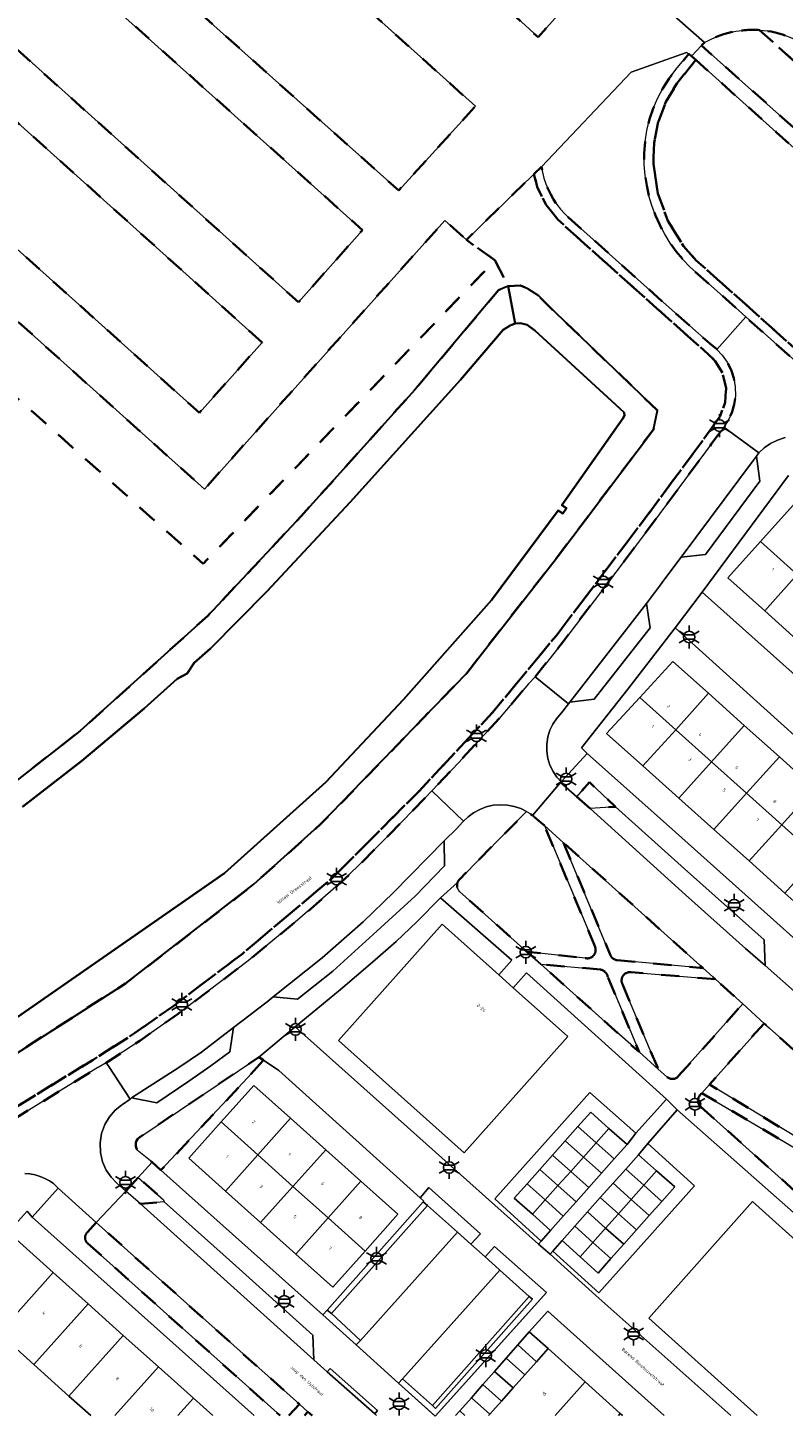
# Model space of a CAD drawing. Extents: x 105780 to 185197, y 477999 to 525027.
# Tile 31 of 256: x 106222 to 106305, y 478000 to 478153. Entities that reach past the tile are written whole.
import ezdxf
from ezdxf.enums import TextEntityAlignment as Align

# ---------------------------------------------------------------- set-up
doc = ezdxf.new("R2010")
doc.units = 0
doc.linetypes.add('XX-HIDDEN', pattern=[4, 2, -2])
for name, color, linetype, lineweight in [('B-GV-GR-BEPLANTING_CULTUUR_VASTE-PLANTENVAK-A', 252, 'Continuous', 5), ('B-GV-GR-HAAG_01-G', 252, 'GR-HAAG1', 13), ('B-GV-GR-MATERIAALGRENS-G', 252, 'XX-HIDDEN', 35), ('B-RO-IE-MEUBILAIR_WEGMEUBILAIR-S', 252, 'Continuous', 25), ('B-WE-GW-WATERGANG_SLOOT_INSTEEK-G', 252, 'Continuous', 30), ('B-XX-KG-KADASTRAAL_BEBOUWING-G', 252, 'Continuous', 20), ('B1-WE-OG-BEBOUWING-T18', 7, 'Continuous', 18), ('B1-WE-OG-TERREIN_ERF-GV', 252, 'Continuous', 18), ('B1-WE-OG-TOPOGRAFIE-T18', 10, 'Continuous', 18), ('B1-WE-VH-VERHARDING_ASFALT-GV', 252, 'Continuous', 18), ('B1-WE-VH-VERHARDING_BEDRIJFSVLOERPLAAT-GV', 252, 'Continuous', 18), ('B1-WE-VH-VERHARDING_STRAATBAKSTEEN-GV', 252, 'Continuous', 18), ('B1-WE-VH-VERHARDING_TEGEL-GV', 252, 'Continuous', 18)]:
    doc.layers.add(name, color=color, linetype=linetype, lineweight=lineweight)
doc.styles.add('NLCS-ISO', font='NLCS-ISO.ttf')
doc.styles.add('NLCS-ISO-M200-T18', font='NLCS-ISO.ttf', dxfattribs={"height": 0.36})
doc.linetypes.add('GR-HAAG1', pattern='A,6,[176,NLCS.shx,S=0.125,R=0,X=0,Y=0],-2', length=8)

# ---------------------------------------------------------------- blocks, each defined once
blk = doc.blocks.new('B-SIE-WEG_LICHTMAST-SO')
at = {"ltscale": 0.1}
for p, q in [((-1.1, 0.63), (-2.19, 1.27)), ((0, 1.27), (0, 2.53)), ((1.1, 0.63), (2.19, 1.27)), ((-1.1, -0.63), (-2.19, -1.27)), ((0, -1.27), (0, -2.53)), ((1.1, -0.63), (2.19, -1.27))]:
    blk.add_line(p, q, dxfattribs=at)
at = {"flags": 128}
for points in [[(-1.16, 0.5), (1.16, 0.5)], [(-1.16, -0.5), (1.16, -0.5)]]:
    blk.add_lwpolyline(points, dxfattribs=at)
at = {"ltscale": 0.1}
blk.add_circle((0, 0), 1.27, dxfattribs=at)
at = {"style": 'NLCS-ISO'}
blk.add_attdef('TYPE', text='', height=1.8, dxfattribs=at).set_placement((0, 2.53), align=Align.BOTTOM_CENTER)

msp = doc.modelspace()

# ---------------------------------------------------------------- linework, layer by layer
at = {"layer": 'B-GV-GR-BEPLANTING_CULTUUR_VASTE-PLANTENVAK-A', "flags": 128}
for points in [[(106264.842, 478024.032), (106265.25, 478023.665), (106265.181, 478023.587), (106265.656, 478023.165), (106268.969, 478020.224), (106270.441, 478018.912), (106271.516, 478020.064), (106265.815, 478025.155)], [(106255.049, 478011.251), (106254.594, 478011.647), (106254.11, 478011.101), (106257.796, 478007.816), (106258.258, 478008.284)]]:
    msp.add_lwpolyline(points, close=True, dxfattribs=at)
msp.add_lwpolyline([(106272.026, 478017.507), (106273.548, 478016.129), (106273.641, 478016.046), (106276.89, 478013.144), (106277.24, 478012.832), (106266.55, 478000.799), (106266.201, 478001.113), (106262.902, 478004.075), (106262.442, 478003.594), (106266.496, 477999.936), (106278.795, 478013.57), (106273.054, 478018.654), (106272.026, 478017.507)], dxfattribs=at)
at = {"layer": 'B-GV-GR-HAAG_01-G', "flags": 128}
for points in [[(106265.815, 478025.155), (106264.842, 478024.032), (106265.25, 478023.665), (106265.181, 478023.587), (106265.656, 478023.165), (106268.969, 478020.224), (106270.441, 478018.912), (106271.516, 478020.064)], [(106255.049, 478011.251), (106254.594, 478011.647), (106254.11, 478011.101), (106257.796, 478007.816), (106258.258, 478008.284)]]:
    msp.add_lwpolyline(points, close=True, dxfattribs=at)
msp.add_lwpolyline([(106262.902, 478004.075), (106262.442, 478003.594), (106266.496, 477999.936), (106278.795, 478013.57), (106273.054, 478018.654), (106272.026, 478017.507), (106273.548, 478016.129), (106273.641, 478016.046), (106276.89, 478013.144), (106277.24, 478012.832), (106266.55, 478000.799), (106266.201, 478001.113), (106262.902, 478004.075)], dxfattribs=at)
at = {"layer": 'B-GV-GR-MATERIAALGRENS-G', "flags": 128}
for points in [[(106200.457, 478247.558), (106198.179, 478245.729), (106199.677, 478244.907), (106201.262, 478243.587), (106203.264, 478241.688), (106204.353, 478239.785), (106204.477, 478239.301), (106204.607, 478238.79), (106204.607, 478238.748), (106204.612, 478237.877), (106204.203, 478236.713), (106203.627, 478235.797), (106202.878, 478234.998), (106202.373, 478234.46), (106197.601, 478229.373), (106183.633, 478217.927), (106181.234, 478216.337), (106161.046, 478203.696), (106138.871, 478190.132), (106135.205, 478188.084), (106240.887, 478093.941), (106273.105, 478127.405), (106269.943, 478129.668), (106267.559, 478131.801), (106241.027, 478102.184), (106157.952, 478176.708), (106173.03, 478193.143), (106251.416, 478122.782), (106258.462, 478130.746), (106230.606, 478155.711), (106230.554, 478156.022), (106234.251, 478160.296), (106262.47, 478135.106), (106270.941, 478144.395), (106243.818, 478168.753), (106243.375, 478170.611), (106243.729, 478170.936), (106240.99, 478173.539), (106246.501, 478179.664), (106247.168, 478179.771), (106249.03, 478177.928), (106251.039, 478180.176), (106261.799, 478170.405), (106260.101, 478168.407), (106277.849, 478152.005), (106284.336, 478159.286), (106265.667, 478175.994), (106232.046, 478206.053), (106231.214, 478206.8), (106227.436, 478210.864), (106223.013, 478216.153), (106217.807, 478223.869), (106209.963, 478236.26)], [(106302.299, 478152.796), (106472.688, 478000.013)], [(106472.688, 478000.013), (106302.299, 478152.796)], [(106296.232, 478151.425), (106295.902, 478151.083), (106303.156, 478144.64), (106311.458, 478137.279), (106310.702, 478127.841), (106309.751, 478115.579), (106312.001, 478113.59), (106314.829, 478114.235), (106313.733, 478115.698), (106312.829, 478117.302), (106312.924, 478119.566), (106313.342, 478122.41), (106314.659, 478123.962), (106316.823, 478124.357), (106319.224, 478124.218), (106321.93, 478123.278), (106324.899, 478121.771), (106328.398, 478119.794), (106332.379, 478117.202), (106335.839, 478114.544), (106339.293, 478111.352), (106341.738, 478108.918), (106342.333, 478107.344), (106342.411, 478105.513), (106342.218, 478103.867), (106341.115, 478102.809), (106339.612, 478102.037), (106337.902, 478101.159), (106339.983, 478100.207), (106341.129, 478100.954), (106343.14, 478100.861), (106345.783, 478100.48), (106348.453, 478099.747), (106351.191, 478098.907), (106353.801, 478097.872), (106356.324, 478096.339), (106358.69, 478094.17), (106359.6, 478095.144), (106360.265, 478095.508), (106362.589, 478093.106), (106364.213, 478091.27), (106366.03, 478088.404), (106367.112, 478086.352), (106366.649, 478085.63), (106365.288, 478085.327), (106364.321, 478085.618), (106365.494, 478083.428), (106366.555, 478080.869), (106368.042, 478076.83), (106367.559, 478073.928), (106369.29, 478071.038), (106370.391, 478069.704), (106372.766, 478071.126), (106374.975, 478071.417), (106376.125, 478071.422), (106375.522, 478071.553), (106373.133, 478071.578), (106371.617, 478072.04), (106370.588, 478072.915), (106370.435, 478074.514), (106371.158, 478076.694), (106371.802, 478079.849), (106372.575, 478080.313), (106374.733, 478079.915), (106376.522, 478079.106), (106378.955, 478077.152), (106381.255, 478074.403), (106383.02, 478072.41), (106385.708, 478071.047), (106386.238, 478069.997), (106385.589, 478069.034), (106387.7, 478067.846), (106391.201, 478065.451), (106394.703, 478062.284), (106396.176, 478060.083), (106397.68, 478056.843), (106398.745, 478053.017), (106400.551, 478051.678), (106401.642, 478051.372), (106402.178, 478051.967), (106404.444, 478054.481), (106406.464, 478053.672), (106409.45, 478051.723), (106411.925, 478049.184), (106412.851, 478047.742), (106412.333, 478046.818), (106413.286, 478046.005), (106416.837, 478042.868), (106420.542, 478039.094), (106423.771, 478035.589), (106425.939, 478032.323), (106427.665, 478029.031), (106429.342, 478025.482), (106430.477, 478022.501), (106431.837, 478019.533), (106433.4, 478017.836), (106434.55, 478015.655), (106439.077, 478015.665), (106442.229, 478015.198), (106445.518, 478014.329), (106448.302, 478012.953), (106451.529, 478011.177), (106454.687, 478008.955), (106456.983, 478006.505), (106458.524, 478003.88), (106458.893, 478001.444), (106458.832, 478000.013)], [(106278.559, 478065.066), (106278.175, 478065.394), (106277.465, 478066.005), (106277.447, 478066.021), (106277.429, 478066.036), (106277.411, 478066.051), (106277.393, 478066.066), (106277.374, 478066.082), (106277.356, 478066.097), (106277.338, 478066.112), (106277.319, 478066.126), (106277.301, 478066.141), (106277.282, 478066.156), (106277.232, 478066.195), (106277.216, 478066.208), (106277.149, 478066.258), (106277.081, 478066.308), (106277.013, 478066.357), (106276.943, 478066.404), (106276.873, 478066.451), (106276.802, 478066.497), (106276.731, 478066.541), (106276.659, 478066.584), (106276.586, 478066.627), (106269.209, 478059.167), (106269.117, 478059.063), (106269.037, 478058.94), (106268.975, 478058.801), (106268.935, 478058.65), (106268.919, 478058.493), (106268.93, 478058.335), (106268.965, 478058.183), (106269.023, 478058.042), (106269.099, 478057.917), (106269.188, 478057.81), (106276.628, 478051.152), (106283.059, 478050.459)], [(106284.147, 478051.689), (106278.559, 478065.066)], [(106280.656, 478063.184), (106285.791, 478050.92)], [(106286.595, 478050.219), (106296.088, 478049.337), (106280.656, 478063.184)], [(106284.756, 478049.198), (106278.164, 478049.779), (106285.978, 478042.792), (106288.999, 478040.107), (106285.55, 478048.409)], [(106287.169, 478047.569), (106291.118, 478038.224), (106292.108, 478037.344)], [(106297.431, 478048.131), (106288.136, 478048.902)], [(106293.332, 478037.422), (106300.456, 478045.412), (106297.431, 478048.131)], [(106302.795, 478043.262), (106296.791, 478036.529), (106307.949, 478029.738)], [(106309.421, 478030.48), (106310.483, 478036.408), (106303.394, 478042.728), (106302.795, 478043.262)], [(106295.946, 478035.581), (106295.724, 478035.332)], [(106307.834, 478028.53), (106295.946, 478035.581)], [(106295.808, 478034.071), (106307.892, 478023.254), (106308.667, 478026.397)], [(106229.098, 478021.299), (106228.139, 478020.239)], [(106250.363, 478000.013), (106251.514, 478001.26), (106229.098, 478021.299)], [(106228.175, 478018.987), (106249.377, 478000.013)], [(106252.457, 478000.429), (106252.078, 478000.013)], [(106252.922, 478000.013), (106252.457, 478000.429)]]:
    msp.add_lwpolyline(points, dxfattribs=at)
for points in [[(106175.945, 478039.949), (106176.407, 478040.351), (106179.382, 478042.393), (106182.401, 478043.973), (106184.511, 478045.691), (106202.423, 478056.637), (106202.967, 478057.493), (106214.391, 478065.439), (106227.313, 478075.503), (106241.415, 478088.217), (106251.72, 478099.202), (106264.218, 478113.099), (106273.478, 478124.104), (106274.556, 478124.566), (106273.105, 478127.405), (106240.887, 478093.941), (106135.205, 478188.084), (106112.469, 478175.383), (106092.857, 478163.658), (106090.13, 478161.319), (106090.107, 478161.293), (106073.874, 478143.055), (106060.88, 478128.623), (106067.674, 478122.352), (106068.256, 478122.273), (106069.754, 478121.45), (106085.351, 478107.421), (106103.785, 478090.584), (106121.883, 478074.41), (106146.488, 478052.127), (106166.883, 478033.914)], [(106247.415, 478118.342), (106173.32, 478184.907), (106166.321, 478177.115), (106240.471, 478110.599)], [(106291.073, 478134.788), (106290.581, 478138.044), (106290.662, 478140.362), (106291.13, 478142.679), (106291.974, 478144.886), (106293.158, 478146.903), (106295.259, 478149.502), (106294.787, 478149.924), (106294.512, 478150.168), (106293.077, 478148.448), (106292.333, 478147.474), (106291.661, 478146.429), (106291.07, 478145.321), (106290.57, 478144.161), (106290.166, 478142.959), (106289.864, 478141.727), (106289.665, 478140.479), (106289.57, 478139.228), (106289.578, 478137.986), (106289.684, 478136.764), (106289.853, 478135.649), (106290.099, 478134.538), (106290.42, 478133.438), (106290.818, 478132.357), (106291.289, 478131.304), (106291.831, 478130.285), (106292.439, 478129.308), (106293.109, 478128.378), (106293.835, 478127.501), (106294.611, 478126.683), (106300.031, 478121.865), (106300.781, 478121.169), (106307.981, 478114.737), (106307.999, 478114.722), (106308.095, 478115.979), (106300.697, 478122.611), (106295.32, 478127.391), (106293.913, 478128.978), (106292.192, 478131.745)], [(106295.259, 478149.502), (106293.158, 478146.903), (106291.974, 478144.886), (106291.13, 478142.679), (106290.662, 478140.362), (106290.581, 478138.044), (106291.073, 478134.788), (106292.192, 478131.745), (106293.913, 478128.978), (106295.32, 478127.391), (106300.697, 478122.611), (106308.095, 478115.979), (106309.674, 478136.615), (106304.15, 478141.555)], [(106188.617, 478014.333), (106190.649, 478015.697), (106195.261, 478018.792), (106199.043, 478021.196), (106203.487, 478023.952), (106209.36, 478027.46), (106215.666, 478031.22), (106228.761, 478039.254), (106233.328, 478042.175), (106237.528, 478045.124), (106245.23, 478050.942), (106255.129, 478059.259), (106264.697, 478068.846), (106272.82, 478077.528), (106279.881, 478086.043), (106289.145, 478098.262), (106296.159, 478107.713), (106297.952, 478110.23), (106298.512, 478111.711), (106298.615, 478113.353), (106298.219, 478114.951), (106297.408, 478116.302), (106296.148, 478117.49), (106282.942, 478129.268), (106280.032, 478131.9), (106278.724, 478133.572), (106277.771, 478135.503), (106277.406, 478136.912), (106269.943, 478129.668), (106273.105, 478127.405), (106274.556, 478124.566), (106275.914, 478124.626), (106276.731, 478124.263), (106277.929, 478123.491), (106278.883, 478122.506), (106291.054, 478110.83), (106290.591, 478108.744), (106279.878, 478094.561), (106269.885, 478081.773), (106253.934, 478065.298), (106246.488, 478058.594), (106232.335, 478047.668), (106215.305, 478036.776), (106197.99, 478025.929), (106185.169, 478017.446)], [(106278.232, 478137.713), (106277.406, 478136.912), (106277.771, 478135.503), (106278.724, 478133.572), (106280.032, 478131.9), (106282.942, 478129.268), (106296.148, 478117.49), (106297.408, 478116.302), (106298.219, 478114.951), (106298.615, 478113.353), (106298.512, 478111.711), (106297.952, 478110.23), (106296.159, 478107.713), (106289.145, 478098.262), (106279.881, 478086.043), (106272.82, 478077.528), (106264.697, 478068.846), (106255.129, 478059.259), (106245.23, 478050.942), (106237.528, 478045.124), (106233.328, 478042.175), (106228.761, 478039.254), (106215.666, 478031.22), (106209.36, 478027.46), (106203.487, 478023.952), (106199.043, 478021.196), (106195.261, 478018.792), (106190.649, 478015.697), (106191.169, 478014.904), (106194.404, 478009.973), (106200.347, 478013.955), (106199.784, 478014.781), (106194.686, 478011.366), (106192.028, 478015.418), (106195.808, 478017.955), (106199.575, 478020.349), (106204.007, 478023.098), (106209.872, 478026.601), (106216.184, 478030.364), (106216.996, 478030.837), (106217.088, 478030.89), (106229.252, 478038.382), (106229.292, 478038.407), (106230.193, 478038.913), (106233.885, 478041.344), (106238.117, 478044.316), (106241.432, 478046.799), (106245.853, 478050.16), (106251.31, 478054.635), (106255.806, 478058.522), (106257.975, 478060.603), (106261.506, 478064.13), (106265.416, 478068.151), (106266.146, 478068.911), (106269.059, 478071.989), (106273.571, 478076.867), (106276.794, 478080.712), (106276.826, 478080.746), (106277.525, 478081.491), (106278.79, 478083.036), (106280.665, 478085.421), (106284.743, 478090.765), (106289.945, 478097.662), (106296.968, 478107.125), (106297.704, 478108.119), (106297.771, 478108.21), (106298.311, 478108.949), (106298.362, 478109.017), (106298.842, 478109.755), (106299.229, 478110.587), (106299.501, 478111.498), (106299.636, 478112.461), (106299.623, 478113.444), (106299.46, 478114.414), (106299.154, 478115.337), (106298.724, 478116.185), (106298.194, 478116.935), (106297.59, 478117.575), (106296.824, 478118.227), (106292.315, 478122.198), (106283.61, 478130.012), (106281.223, 478132.141), (106280.767, 478132.584), (106280.337, 478133.061), (106279.939, 478133.569), (106279.575, 478134.107), (106279.565, 478134.124), (106279.247, 478134.669), (106278.96, 478135.253), (106278.713, 478135.853), (106278.51, 478136.467), (106278.374, 478136.993), (106278.349, 478137.088)], [(106282.118, 478068.244), (106283.606, 478066.941), (106286.403, 478067.157), (106283.53, 478069.847)], [(106247.55, 478039.189), (106247.026, 478039.543), (106233.904, 478030.706), (106233.772, 478030.607), (106233.65, 478030.478), (106233.549, 478030.32), (106233.478, 478030.138), (106233.444, 478029.942), (106233.45, 478029.743), (106233.494, 478029.553), (106233.571, 478029.382), (106233.673, 478029.237), (106233.79, 478029.12), (106235.25, 478027.938), (106236.233, 478027.06), (106245.823, 478037.29)], [(106233.733, 478026.278), (106232.353, 478024.769), (106233.963, 478023.367), (106236.6, 478023.578), (106236.531, 478023.782)]]:
    msp.add_lwpolyline(points, close=True, dxfattribs=at)
for points in [[(106299.33, 478152.595, 0.0779001), (106296.232, 478151.425)], [(106302.299, 478152.796, 0.0697428), (106299.33, 478152.595)], [(106308.574, 478150.201, 0.1620956), (106302.299, 478152.796)], [(106283.059, 478050.459, 0.6160621), (106284.147, 478051.689)], [(106285.791, 478050.92, 0.3129011), (106286.595, 478050.219)], [(106285.55, 478048.409, 0.2747905), (106284.756, 478049.198)], [(106288.136, 478048.902, 0.6035544), (106287.169, 478047.569)], [(106292.108, 478037.344, 0.4058856), (106293.332, 478037.422)], [(106295.724, 478035.332, 0.4068249), (106295.808, 478034.071)], [(106228.139, 478020.239, 0.4838689), (106228.175, 478018.987)]]:
    msp.add_lwpolyline(points, format="xyb", dxfattribs=at)
at = {"layer": 'B-WE-GW-WATERGANG_SLOOT_INSTEEK-G', "flags": 128}
for points in [[(106220.96, 478067.152), (106227.514, 478072.216), (106234.371, 478077.999), (106238.024, 478081.237), (106239.113, 478081.843), (106239.901, 478083.031), (106241.712, 478084.609), (106247.931, 478090.887), (106257.104, 478100.741), (106269.301, 478114.233), (106274.005, 478119.756), (106274.784, 478120.205), (106275.346, 478120.447), (106274.556, 478124.566), (106273.478, 478124.104), (106264.218, 478113.099), (106251.72, 478099.202), (106241.415, 478088.217), (106227.313, 478075.503), (106214.391, 478065.439)], [(106215.305, 478036.776), (106232.335, 478047.668), (106246.488, 478058.594), (106253.934, 478065.298), (106269.885, 478081.773), (106279.878, 478094.561), (106290.591, 478108.744), (106291.054, 478110.83), (106278.883, 478122.506), (106277.929, 478123.491), (106276.731, 478124.263), (106275.914, 478124.626), (106274.556, 478124.566), (106275.346, 478120.447), (106275.928, 478120.492), (106276.663, 478120.297), (106277.489, 478119.678), (106280.588, 478116.852), (106286.863, 478111.084), (106287.351, 478110.633), (106287.397, 478110.307), (106287.202, 478109.954), (106286.966, 478109.613), (106286.754, 478109.349), (106280.497, 478100.402), (106280.985, 478100.067), (106280.585, 478099.479), (106280.086, 478099.816), (106272.72, 478089.924), (106263.006, 478078.964), (106254.442, 478069.874), (106243.258, 478059.828), (106216.433, 478041.225)], [(106216.433, 478041.225), (106243.258, 478059.828), (106254.442, 478069.874), (106263.006, 478078.964), (106272.72, 478089.924), (106280.086, 478099.816), (106280.585, 478099.479), (106280.985, 478100.067), (106280.497, 478100.402), (106286.754, 478109.349), (106286.966, 478109.613), (106287.202, 478109.954), (106287.397, 478110.307), (106287.351, 478110.633), (106286.863, 478111.084), (106280.588, 478116.852), (106277.489, 478119.678), (106276.663, 478120.297), (106275.928, 478120.492), (106275.346, 478120.447), (106274.784, 478120.205), (106274.005, 478119.756), (106269.301, 478114.233), (106257.104, 478100.741), (106247.931, 478090.887), (106241.712, 478084.609), (106239.901, 478083.031), (106239.113, 478081.843), (106238.024, 478081.237), (106234.371, 478077.999), (106227.514, 478072.216), (106220.96, 478067.152)]]:
    msp.add_lwpolyline(points, dxfattribs=at)
at = {"layer": 'B-XX-KG-KADASTRAAL_BEBOUWING-G', "flags": 128}
for points in [[(106310.062, 478096.782), (106306, 478100.421), (106302.403, 478096.394), (106306.465, 478092.754)], [(106306.465, 478092.754), (106302.403, 478096.394), (106298.819, 478092.382), (106302.881, 478088.742)], [(106306.465, 478092.754), (106302.881, 478088.742), (106306.765, 478085.262), (106310.348, 478089.275)], [(106292.743, 478083.172), (106289.08, 478079.203), (106293.047, 478075.649), (106296.665, 478079.658)], [(106300.612, 478076.121), (106296.665, 478079.658), (106293.047, 478075.649), (106296.995, 478072.113)], [(106289.08, 478079.203), (106285.417, 478075.234), (106289.431, 478071.643), (106293.047, 478075.649)], [(106296.995, 478072.113), (106293.047, 478075.649), (106289.431, 478071.643), (106293.382, 478068.109)], [(106300.612, 478076.121), (106296.995, 478072.113), (106300.879, 478068.633), (106304.496, 478072.642)], [(106300.879, 478068.633), (106296.995, 478072.113), (106293.382, 478068.109), (106297.268, 478064.632)], [(106308.365, 478069.175), (106304.496, 478072.642), (106300.879, 478068.633), (106304.747, 478065.166)], [(106312.313, 478065.639), (106308.365, 478069.175), (106304.747, 478065.166), (106308.695, 478061.63)], [(106304.747, 478065.166), (106300.879, 478068.633), (106297.268, 478064.632), (106301.139, 478061.169)], [(106304.747, 478065.166), (106301.139, 478061.169), (106305.09, 478057.635), (106308.695, 478061.63)], [(106281.148, 478041.824), (106275.121, 478047.193), (106273.536, 478048.605), (106267.264, 478054.193), (106255.826, 478041.354), (106269.71, 478028.985)], [(106250.541, 478032.796), (106246.485, 478036.424), (106242.881, 478032.393), (106246.93, 478028.76)], [(106242.881, 478032.393), (106239.297, 478028.387), (106243.352, 478024.76), (106246.93, 478028.76)], [(106254.422, 478029.325), (106250.541, 478032.796), (106246.93, 478028.76), (106250.806, 478025.283)], [(106283.669, 478033.466), (106282.263, 478031.886), (106284.274, 478030.096), (106285.685, 478031.677)], [(106282.263, 478031.886), (106280.857, 478030.307), (106282.866, 478028.519), (106284.274, 478030.096)], [(106285.685, 478031.677), (106284.274, 478030.096), (106286.272, 478028.319), (106287.681, 478029.896)], [(106258.302, 478025.854), (106254.422, 478029.325), (106250.806, 478025.283), (106254.682, 478021.806)], [(106280.857, 478030.307), (106279.451, 478028.727), (106281.458, 478026.941), (106282.866, 478028.519)], [(106284.274, 478030.096), (106282.866, 478028.519), (106284.863, 478026.742), (106286.272, 478028.319)], [(106246.93, 478028.76), (106243.352, 478024.76), (106247.233, 478021.289), (106250.806, 478025.283)], [(106279.451, 478028.727), (106278.045, 478027.147), (106280.05, 478025.363), (106281.458, 478026.941)], [(106282.866, 478028.519), (106281.458, 478026.941), (106283.453, 478025.165), (106284.863, 478026.742)], [(106288.945, 478028.778), (106287.537, 478027.2), (106289.536, 478025.416), (106290.946, 478026.995)], [(106278.045, 478027.147), (106276.639, 478025.567), (106278.642, 478023.785), (106280.05, 478025.363)], [(106281.458, 478026.941), (106280.05, 478025.363), (106282.044, 478023.589), (106283.453, 478025.165)], [(106287.537, 478027.2), (106286.129, 478025.623), (106288.128, 478023.838), (106289.536, 478025.416)], [(106290.946, 478026.995), (106289.536, 478025.416), (106291.533, 478023.634), (106292.944, 478025.216)], [(106250.806, 478025.283), (106247.233, 478021.289), (106251.114, 478017.817), (106254.682, 478021.806)], [(106258.302, 478025.854), (106254.682, 478021.806), (106258.758, 478018.149), (106262.384, 478022.203)], [(106276.639, 478025.567), (106275.234, 478023.988), (106277.232, 478022.206), (106278.642, 478023.785)], [(106280.05, 478025.363), (106278.642, 478023.785), (106280.635, 478022.012), (106282.044, 478023.589)], [(106286.129, 478025.623), (106284.721, 478024.045), (106286.721, 478022.261), (106288.128, 478023.838)], [(106289.536, 478025.416), (106288.128, 478023.838), (106290.125, 478022.056), (106291.533, 478023.634)], [(106278.642, 478023.785), (106277.232, 478022.206), (106279.223, 478020.432), (106280.635, 478022.012)], [(106284.721, 478024.045), (106283.313, 478022.468), (106285.313, 478020.683), (106286.721, 478022.261)], [(106288.128, 478023.838), (106286.721, 478022.261), (106288.718, 478020.479), (106290.125, 478022.056)], [(106254.682, 478021.806), (106251.114, 478017.817), (106255.196, 478014.167), (106258.758, 478018.149)], [(106283.313, 478022.468), (106281.905, 478020.89), (106283.905, 478019.106), (106285.313, 478020.683)], [(106286.721, 478022.261), (106285.313, 478020.683), (106287.31, 478018.901), (106288.718, 478020.479)], [(106281.905, 478020.89), (106280.498, 478019.313), (106282.485, 478017.515), (106283.905, 478019.106)], [(106285.313, 478020.683), (106283.905, 478019.106), (106285.902, 478017.323), (106287.31, 478018.901)], [(106224.328, 478015.795), (106220.278, 478019.422), (106214.281, 478012.725), (106218.324, 478009.105)], [(106283.905, 478019.106), (106282.485, 478017.515), (106284.472, 478015.719), (106285.902, 478017.323)], [(106228.198, 478012.33), (106224.328, 478015.795), (106218.324, 478009.105), (106222.201, 478005.633)], [(106232.076, 478008.857), (106228.198, 478012.33), (106222.201, 478005.633), (106226.075, 478002.164)], [(106276.891, 478009.255), (106275.607, 478007.794), (106277.68, 478005.944), (106278.969, 478007.389)], [(106275.607, 478007.794), (106274.329, 478006.34), (106276.391, 478004.5), (106277.68, 478005.944)], [(106274.329, 478006.34), (106273.051, 478004.885), (106275.101, 478003.055), (106276.391, 478004.5)], [(106273.051, 478004.885), (106271.772, 478003.431), (106273.812, 478001.611), (106275.101, 478003.055)], [(106271.772, 478003.431), (106270.494, 478001.977), (106272.522, 478000.166), (106273.812, 478001.611)]]:
    msp.add_lwpolyline(points, close=True, dxfattribs=at)
for points in [[(106315.326, 478011.24), (106309.38, 478016.568), (106307.746, 478018.033), (106301.533, 478023.601), (106290.076, 478010.733), (106302.038, 478000.013)], [(106235.951, 478005.387), (106232.076, 478008.857), (106226.075, 478002.164), (106228.476, 478000.013)], [(106283.055, 478003.719), (106278.969, 478007.389), (106277.68, 478005.944), (106276.391, 478004.5), (106275.101, 478003.055), (106273.812, 478001.611), (106272.522, 478000.166), (106272.385, 478000.013)], [(106239.822, 478001.92), (106235.951, 478005.387), (106231.133, 478000.013)], [(106231.133, 478000.013), (106235.951, 478005.387)], [(106286.933, 478000.235), (106283.055, 478003.719), (106279.747, 478000.013)], [(106279.747, 478000.013), (106283.055, 478003.719)], [(106241.952, 478000.013), (106239.822, 478001.92), (106238.112, 478000.013)], [(106238.112, 478000.013), (106239.822, 478001.92)], [(106270.494, 478001.977), (106269.216, 478000.523), (106269.787, 478000.013)], [(106272.385, 478000.013), (106272.522, 478000.166), (106270.494, 478001.977)], [(106287.18, 478000.013), (106286.933, 478000.235), (106286.735, 478000.013)], [(106286.735, 478000.013), (106286.933, 478000.235)]]:
    msp.add_lwpolyline(points, dxfattribs=at)
at = {"layer": 'B1-WE-OG-TERREIN_ERF-GV', "flags": 128}
for points in [[(106305.492, 478103.684), (106295.959, 478090.796), (106321.66, 478067.912)], [(106301.533, 478023.601), (106307.746, 478018.033), (106309.17, 478019.647), (106293.222, 478033.711), (106289.966, 478030.019), (106295.112, 478025.342), (106284.547, 478013.54), (106279.497, 478018.124), (106279.189, 478017.813), (106284.242, 478013.256), (106299.116, 478000.013)], [(106302.038, 478000.013), (106290.076, 478010.733), (106301.533, 478023.601)], [(106246.514, 478000.013), (106222.008, 478021.893), (106221.459, 478022.536), (106219.472, 478020.336), (106216.772, 478017.019), (106208.727, 478008.024), (106209.511, 478007.339), (106211.794, 478005.317), (106213.464, 478007.177), (106215.198, 478005.621), (106216.932, 478004.065), (106215.262, 478002.205), (106217.728, 478000.013)], [(106228.476, 478000.013), (106226.075, 478002.164), (106222.201, 478005.633), (106218.324, 478009.105), (106214.281, 478012.725), (106220.278, 478019.422), (106224.328, 478015.795), (106228.198, 478012.33), (106232.076, 478008.857), (106235.951, 478005.387), (106239.822, 478001.92), (106241.952, 478000.013)], [(106291.759, 478000.013), (106278.936, 478011.52), (106276.891, 478009.255), (106278.969, 478007.389), (106283.055, 478003.719), (106286.933, 478000.235), (106287.18, 478000.013)], [(106269.787, 478000.013), (106269.216, 478000.523), (106268.738, 478000.013)]]:
    msp.add_lwpolyline(points, dxfattribs=at)
for points in [[(106318.301, 478082.149), (106314.717, 478078.137), (106310.639, 478081.791), (106306.765, 478085.262), (106302.881, 478088.742), (106298.819, 478092.382), (106302.403, 478096.394), (106306, 478100.421), (106310.062, 478096.782), (106313.946, 478093.302), (106317.82, 478089.831), (106321.899, 478086.177)], [(106319.085, 478063.39), (106318.662, 478063.768), (106318.206, 478064.178), (106293, 478086.87), (106287.751, 478080.108), (106282.643, 478073.638), (106283.281, 478073.027), (106293.041, 478064.329), (106307.012, 478051.856), (106307.981, 478050.99), (106308.506, 478051.596)], [(106312.662, 478058.075), (106309.06, 478054.083), (106305.09, 478057.635), (106301.139, 478061.169), (106297.268, 478064.632), (106293.382, 478068.109), (106289.431, 478071.643), (106285.417, 478075.234), (106289.08, 478079.203), (106292.743, 478083.172), (106296.665, 478079.658), (106300.612, 478076.121), (106304.496, 478072.642), (106308.365, 478069.175), (106312.313, 478065.639), (106316.28, 478062.084)], [(106283.571, 478035.637), (106288.633, 478031.145), (106292.042, 478034.907), (106276.588, 478048.822), (106275.121, 478047.193), (106281.148, 478041.824), (106269.71, 478028.985), (106255.826, 478041.354), (106267.264, 478054.193), (106273.536, 478048.605), (106274.95, 478050.216), (106267.089, 478057.114), (106264.481, 478054.463), (106262.205, 478052.275), (106259.6, 478050.004), (106256.047, 478046.999), (106251.036, 478042.892), (106277.916, 478018.926), (106278.197, 478019.243), (106273.097, 478023.893)], [(106249.236, 478038.049), (106247.55, 478039.189), (106245.823, 478037.29), (106236.233, 478027.06), (106254.11, 478011.101), (106254.594, 478011.647), (106265.181, 478023.587), (106265.25, 478023.665), (106264.842, 478024.032)], [(106250.541, 478032.796), (106254.422, 478029.325), (106258.302, 478025.854), (106262.384, 478022.203), (106258.758, 478018.149), (106255.196, 478014.167), (106251.114, 478017.817), (106247.233, 478021.289), (106243.352, 478024.76), (106239.297, 478028.387), (106242.881, 478032.393), (106246.485, 478036.424)]]:
    msp.add_lwpolyline(points, close=True, dxfattribs=at)
at = {"layer": 'B1-WE-VH-VERHARDING_ASFALT-GV', "flags": 128}
for points in [[(106230.606, 478155.711), (106258.462, 478130.746), (106251.416, 478122.782), (106173.03, 478193.143)], [(106157.952, 478176.708), (106241.027, 478102.184), (106267.559, 478131.801), (106269.943, 478129.668), (106277.406, 478136.912), (106278.232, 478137.713), (106288.119, 478148.173), (106294.251, 478150.312), (106294.512, 478150.168), (106294.787, 478149.924), (106295.902, 478151.083), (106296.232, 478151.425), (106285.647, 478160.758)], [(106243.818, 478168.753), (106270.941, 478144.395), (106262.47, 478135.106), (106234.251, 478160.296)], [(106284.336, 478159.286), (106277.849, 478152.005), (106260.101, 478168.407)], [(106286.44, 478161.648), (106285.647, 478160.758), (106296.232, 478151.425)]]:
    msp.add_lwpolyline(points, dxfattribs=at)
msp.add_lwpolyline([(106247.415, 478118.342), (106240.471, 478110.599), (106166.321, 478177.115), (106173.32, 478184.907)], close=True, dxfattribs=at)
at = {"layer": 'B1-WE-VH-VERHARDING_ASFALT-GV'}
for points in [[(106296.232, 478151.425, -0.0779001), (106299.33, 478152.595)], [(106299.33, 478152.595, -0.0697428), (106302.299, 478152.796)], [(106302.299, 478152.796, -0.1620956), (106308.574, 478150.201)]]:
    msp.add_lwpolyline(points, format="xyb", dxfattribs=at)
at = {"layer": 'B1-WE-VH-VERHARDING_BEDRIJFSVLOERPLAAT-GV', "flags": 128}
msp.add_lwpolyline([(106254.583, 478004.843), (106259.824, 478000.183), (106260.138, 478000.555), (106254.92, 478005.183)], close=True, dxfattribs=at)
at = {"layer": 'B1-WE-VH-VERHARDING_STRAATBAKSTEEN-GV', "flags": 128}
for points in [[(106294.512, 478150.168), (106294.251, 478150.312), (106288.119, 478148.173), (106278.232, 478137.713), (106278.349, 478137.088), (106278.374, 478136.993), (106278.51, 478136.467), (106278.713, 478135.853), (106278.96, 478135.253), (106279.247, 478134.669), (106279.565, 478134.124), (106279.575, 478134.107), (106279.939, 478133.569), (106280.337, 478133.061), (106280.767, 478132.584), (106281.223, 478132.141), (106283.61, 478130.012), (106292.315, 478122.198), (106296.824, 478118.227), (106297.59, 478117.575), (106300.781, 478121.169), (106300.031, 478121.865), (106294.611, 478126.683), (106293.835, 478127.501), (106293.109, 478128.378), (106292.439, 478129.308), (106291.831, 478130.285), (106291.289, 478131.304), (106290.818, 478132.357), (106290.42, 478133.438), (106290.099, 478134.538), (106289.853, 478135.649), (106289.684, 478136.764), (106289.578, 478137.986), (106289.57, 478139.228), (106289.665, 478140.479), (106289.864, 478141.727), (106290.166, 478142.959), (106290.57, 478144.161), (106291.07, 478145.321), (106291.661, 478146.429), (106292.333, 478147.474), (106293.077, 478148.448)], [(106293.661, 478094.67), (106301.625, 478105.352), (106301.969, 478105.814), (106302.212, 478106.162), (106298.362, 478109.017), (106298.311, 478108.949), (106297.771, 478108.21), (106297.704, 478108.119), (106296.968, 478107.125), (106289.945, 478097.662), (106284.743, 478090.765), (106280.665, 478085.421), (106278.79, 478083.036), (106277.525, 478081.491), (106281.212, 478078.495), (106281.361, 478078.687), (106289.834, 478089.55), (106291.264, 478091.469), (106291.862, 478092.271)], [(106301.969, 478105.814), (106301.625, 478105.352), (106293.661, 478094.67), (106296.336, 478094.968), (106302.329, 478103.072)], [(106289.834, 478089.55), (106281.361, 478078.687), (106284.064, 478079.022), (106290.227, 478086.87)], [(106281.212, 478078.495), (106277.525, 478081.491), (106276.826, 478080.746), (106276.794, 478080.712), (106273.571, 478076.867), (106269.059, 478071.989), (106266.146, 478068.911), (106269.617, 478065.553), (106270.137, 478066.05), (106270.739, 478066.491), (106271.412, 478066.858), (106272.144, 478067.135), (106272.914, 478067.309), (106273.701, 478067.375), (106274.482, 478067.331), (106275.234, 478067.184), (106275.941, 478066.944), (106276.586, 478066.627), (106276.659, 478066.584), (106276.731, 478066.541), (106276.802, 478066.497), (106276.873, 478066.451), (106276.943, 478066.404), (106277.013, 478066.357), (106277.081, 478066.308), (106277.149, 478066.258), (106277.216, 478066.208), (106277.232, 478066.195), (106280.339, 478069.825), (106280.396, 478069.887), (106279.924, 478070.409), (106279.506, 478071.027), (106279.17, 478071.721), (106278.935, 478072.475), (106278.816, 478073.264), (106278.818, 478074.062), (106278.938, 478074.842), (106279.168, 478075.579), (106279.491, 478076.252), (106279.887, 478076.847), (106280.579, 478077.678)], [(106267.49, 478063.374), (106268.884, 478064.768), (106269.514, 478065.438), (106269.617, 478065.553), (106266.146, 478068.911), (106265.416, 478068.151), (106261.506, 478064.13), (106257.975, 478060.603), (106255.806, 478058.522), (106251.31, 478054.635), (106245.853, 478050.16), (106241.432, 478046.799), (106238.117, 478044.316), (106233.885, 478041.344), (106230.193, 478038.913), (106230.467, 478038.495), (106232.833, 478034.893), (106232.991, 478035.05), (106238.223, 478038.4), (106240.72, 478040.084), (106244.254, 478042.81), (106246.096, 478044.203), (106246.887, 478044.816), (106247.952, 478045.641), (106248.635, 478046.17), (106254.034, 478050.496), (106258.546, 478054.452), (106261.906, 478057.679)], [(106247.026, 478039.543), (106251.036, 478042.892), (106256.047, 478046.999), (106259.6, 478050.004), (106262.205, 478052.275), (106264.481, 478054.463), (106267.089, 478057.114), (106268.975, 478058.801), (106269.037, 478058.94), (106269.117, 478059.063), (106269.209, 478059.167), (106276.586, 478066.627), (106275.941, 478066.944), (106275.234, 478067.184), (106274.482, 478067.331), (106273.701, 478067.375), (106272.914, 478067.309), (106272.144, 478067.135), (106271.412, 478066.858), (106270.739, 478066.491), (106270.137, 478066.05), (106269.617, 478065.553), (106269.514, 478065.438), (106268.884, 478064.768), (106267.49, 478063.374), (106267.534, 478060.645), (106264.301, 478057.28), (106259.643, 478053.071), (106255.213, 478049.019), (106251.309, 478045.915), (106248.635, 478046.17), (106247.952, 478045.641), (106246.887, 478044.816), (106246.096, 478044.203), (106244.254, 478042.81), (106243.848, 478040.127), (106241.75, 478038.568), (106239.297, 478036.9), (106235.769, 478034.498), (106232.991, 478035.05), (106232.833, 478034.893), (106231.975, 478034.307), (106231.87, 478034.235), (106231.179, 478033.673), (106230.552, 478032.956), (106230.038, 478032.095), (106229.68, 478031.119), (106229.513, 478030.072), (106229.552, 478029.013), (106229.788, 478028), (106230.194, 478027.083), (106230.729, 478026.295), (106231.347, 478025.653), (106232.353, 478024.769), (106233.733, 478026.278), (106235.25, 478027.938), (106233.79, 478029.12), (106233.673, 478029.237), (106233.571, 478029.382), (106233.494, 478029.553), (106233.45, 478029.743), (106233.444, 478029.942), (106233.478, 478030.138), (106233.549, 478030.32), (106233.65, 478030.478), (106233.772, 478030.607), (106233.904, 478030.706)], [(106294.033, 478060.311), (106286.403, 478067.157), (106283.606, 478066.941), (106294.134, 478057.422), (106300.749, 478051.529), (106302.929, 478049.646), (106302.796, 478052.459)], [(106267.49, 478063.374), (106261.906, 478057.679), (106258.546, 478054.452), (106254.034, 478050.496), (106248.635, 478046.17), (106251.309, 478045.915), (106255.213, 478049.019), (106259.643, 478053.071), (106264.301, 478057.28), (106267.534, 478060.645)], [(106244.254, 478042.81), (106240.72, 478040.084), (106238.223, 478038.4), (106232.991, 478035.05), (106235.769, 478034.498), (106239.297, 478036.9), (106241.75, 478038.568), (106243.848, 478040.127)], [(106236.6, 478023.578), (106233.963, 478023.367), (106253.101, 478006.161), (106252.981, 478008.881), (106244.142, 478016.841)], [(106268.969, 478020.224), (106265.656, 478023.165), (106255.049, 478011.251), (106258.258, 478008.284)], [(106273.641, 478016.046), (106273.548, 478016.129), (106272.026, 478017.507), (106270.441, 478018.912), (106268.969, 478020.224), (106258.258, 478008.284), (106257.796, 478007.816), (106262.442, 478003.594), (106262.902, 478004.075)], [(106276.89, 478013.144), (106273.641, 478016.046), (106262.902, 478004.075), (106266.201, 478001.113)]]:
    msp.add_lwpolyline(points, close=True, dxfattribs=at)
for points in [[(106307.981, 478114.737), (106300.781, 478121.169), (106297.59, 478117.575), (106298.194, 478116.935), (106298.724, 478116.185), (106299.154, 478115.337), (106299.46, 478114.414), (106299.623, 478113.444), (106299.636, 478112.461), (106299.501, 478111.498), (106299.229, 478110.587), (106298.842, 478109.755), (106298.362, 478109.017), (106302.212, 478106.162), (106302.232, 478106.19), (106302.82, 478106.735), (106303.511, 478107.211), (106304.293, 478107.592), (106305.146, 478107.852)], [(106305.146, 478107.852), (106304.293, 478107.592), (106303.511, 478107.211), (106302.82, 478106.735), (106302.232, 478106.19), (106302.212, 478106.162), (106301.969, 478105.814), (106302.329, 478103.072), (106296.336, 478094.968), (106293.661, 478094.67), (106291.862, 478092.271), (106291.264, 478091.469), (106289.834, 478089.55), (106290.227, 478086.87), (106284.064, 478079.022), (106281.361, 478078.687), (106281.212, 478078.495), (106280.579, 478077.678), (106279.887, 478076.847), (106279.491, 478076.252), (106279.168, 478075.579), (106278.938, 478074.842), (106278.818, 478074.062), (106278.816, 478073.264), (106278.935, 478072.475), (106279.17, 478071.721), (106279.506, 478071.027), (106279.924, 478070.409), (106280.396, 478069.887), (106283.281, 478073.027), (106282.643, 478073.638), (106287.751, 478080.108), (106293, 478086.87), (106295.959, 478090.796), (106305.492, 478103.684)], [(106321.66, 478067.912), (106295.959, 478090.796), (106293, 478086.87), (106318.206, 478064.178)], [(106307.012, 478051.856), (106293.041, 478064.329), (106283.281, 478073.027), (106280.396, 478069.887), (106280.339, 478069.825), (106282.118, 478068.244), (106283.53, 478069.847), (106286.403, 478067.157), (106294.033, 478060.311), (106302.796, 478052.459), (106302.929, 478049.646), (106306.814, 478046.171)], [(106306.814, 478046.171), (106302.929, 478049.646), (106300.749, 478051.529), (106294.134, 478057.422), (106283.606, 478066.941), (106282.118, 478068.244), (106280.339, 478069.825), (106277.232, 478066.195), (106277.282, 478066.156), (106277.301, 478066.141), (106277.319, 478066.126), (106277.338, 478066.112), (106277.356, 478066.097), (106277.374, 478066.082), (106277.393, 478066.066), (106277.411, 478066.051), (106277.429, 478066.036), (106277.447, 478066.021), (106277.465, 478066.005), (106278.175, 478065.394), (106278.559, 478065.066), (106280.656, 478063.184), (106296.088, 478049.337), (106297.153, 478048.381), (106297.431, 478048.131), (106300.456, 478045.412), (106302.795, 478043.262), (106303.394, 478042.728), (106310.483, 478036.408)], [(106280.656, 478063.184), (106278.559, 478065.066), (106284.147, 478051.689)], [(106285.791, 478050.92), (106280.656, 478063.184)], [(106292.108, 478037.344), (106291.118, 478038.224), (106288.999, 478040.107), (106285.978, 478042.792), (106278.164, 478049.779), (106276.628, 478051.152), (106269.188, 478057.81), (106269.099, 478057.917), (106269.023, 478058.042), (106268.965, 478058.183), (106268.93, 478058.335), (106268.919, 478058.493), (106268.935, 478058.65), (106268.975, 478058.801), (106267.089, 478057.114), (106274.95, 478050.216), (106273.536, 478048.605), (106275.121, 478047.193), (106276.588, 478048.822), (106292.042, 478034.907), (106293.222, 478033.711), (106309.17, 478019.647)], [(106283.059, 478050.459), (106276.628, 478051.152), (106278.164, 478049.779), (106284.756, 478049.198)], [(106288.136, 478048.902), (106297.431, 478048.131), (106297.153, 478048.381), (106296.088, 478049.337), (106286.595, 478050.219)], [(106285.55, 478048.409), (106288.999, 478040.107), (106291.118, 478038.224), (106287.169, 478047.569)], [(106295.946, 478035.581), (106296.791, 478036.529), (106302.795, 478043.262), (106300.456, 478045.412), (106293.332, 478037.422)], [(106299.116, 478000.013), (106284.242, 478013.256), (106279.189, 478017.813), (106277.916, 478018.926), (106251.036, 478042.892), (106247.026, 478039.543), (106247.55, 478039.189), (106249.236, 478038.049), (106264.842, 478024.032), (106265.815, 478025.155), (106271.516, 478020.064), (106270.441, 478018.912), (106272.026, 478017.507), (106273.054, 478018.654), (106278.795, 478013.57), (106266.565, 478000.013)], [(106221.201, 478026.71), (106221.772, 478026.657), (106222.339, 478026.547), (106222.891, 478026.381), (106223.422, 478026.162), (106223.923, 478025.894), (106224.389, 478025.584), (106224.905, 478025.095), (106229.098, 478021.299), (106232.353, 478024.769), (106231.347, 478025.653), (106230.729, 478026.295), (106230.194, 478027.083), (106229.788, 478028), (106229.552, 478029.013), (106229.513, 478030.072), (106229.68, 478031.119), (106230.038, 478032.095), (106230.552, 478032.956), (106231.179, 478033.673), (106231.87, 478034.235), (106231.975, 478034.307), (106232.833, 478034.893), (106230.467, 478038.495), (106230.193, 478038.913), (106229.292, 478038.407), (106229.252, 478038.382), (106217.088, 478030.89)], [(106295.724, 478035.332), (106295.946, 478035.581)], [(106307.949, 478029.738), (106296.791, 478036.529), (106295.946, 478035.581), (106307.834, 478028.53)], [(106318.69, 478009.22), (106320.771, 478011.634), (106319.539, 478012.791), (106318.714, 478013.565), (106308.875, 478022.373), (106307.892, 478023.254), (106295.808, 478034.071)], [(106266.411, 478000.013), (106262.442, 478003.594), (106257.796, 478007.816), (106254.11, 478011.101), (106236.233, 478027.06), (106235.25, 478027.938), (106233.733, 478026.278), (106236.531, 478023.782), (106236.6, 478023.578), (106244.142, 478016.841), (106252.981, 478008.881), (106253.101, 478006.161), (106254.583, 478004.843), (106254.92, 478005.183), (106260.138, 478000.555), (106259.824, 478000.183), (106260.015, 478000.013)], [(106221.459, 478022.536), (106222.008, 478021.893), (106224.905, 478025.095), (106224.389, 478025.584), (106223.923, 478025.894), (106223.422, 478026.162), (106222.891, 478026.381), (106222.339, 478026.547), (106221.772, 478026.657), (106221.201, 478026.71)], [(106228.139, 478020.239), (106229.098, 478021.299), (106224.905, 478025.095), (106222.008, 478021.893), (106246.514, 478000.013)], [(106260.015, 478000.013), (106259.824, 478000.183), (106254.583, 478004.843), (106253.101, 478006.161), (106233.963, 478023.367), (106232.353, 478024.769), (106229.098, 478021.299), (106251.514, 478001.26), (106252.457, 478000.429), (106252.922, 478000.013)], [(106249.377, 478000.013), (106228.175, 478018.987)], [(106268.738, 478000.013), (106269.216, 478000.523), (106270.494, 478001.977), (106271.772, 478003.431), (106273.051, 478004.885), (106274.329, 478006.34), (106275.607, 478007.794), (106276.891, 478009.255), (106278.936, 478011.52), (106291.759, 478000.013)], [(106252.078, 478000.013), (106252.457, 478000.429), (106251.514, 478001.26), (106250.363, 478000.013)]]:
    msp.add_lwpolyline(points, dxfattribs=at)
at = {"layer": 'B1-WE-VH-VERHARDING_STRAATBAKSTEEN-GV'}
for points in [[(106284.147, 478051.689, -0.6160621), (106283.059, 478050.459)], [(106286.595, 478050.219, -0.3129011), (106285.791, 478050.92)], [(106284.756, 478049.198, -0.2747905), (106285.55, 478048.409)], [(106287.169, 478047.569, -0.6035544), (106288.136, 478048.902)], [(106293.332, 478037.422, -0.4058856), (106292.108, 478037.344)], [(106295.808, 478034.071, -0.4068249), (106295.724, 478035.332)], [(106228.175, 478018.987, -0.4838689), (106228.139, 478020.239)]]:
    msp.add_lwpolyline(points, format="xyb", dxfattribs=at)
at = {"layer": 'B1-WE-VH-VERHARDING_TEGEL-GV', "flags": 128}
for points in [[(106295.902, 478151.083), (106294.787, 478149.924), (106295.259, 478149.502), (106304.15, 478141.555), (106309.674, 478136.615), (106308.095, 478115.979), (106307.999, 478114.722), (106312.913, 478110.559), (106313.545, 478110.006), (106318.773, 478105.436), (106319.41, 478106.208), (106319.783, 478106.66), (106314.868, 478111.056), (106313.934, 478111.881), (106312.001, 478113.59), (106309.751, 478115.579), (106310.702, 478127.841), (106311.458, 478137.279), (106303.156, 478144.64)], [(106278.197, 478019.243), (106279.223, 478020.432), (106277.232, 478022.206), (106275.234, 478023.988), (106276.639, 478025.567), (106278.045, 478027.147), (106279.451, 478028.727), (106280.857, 478030.307), (106282.263, 478031.886), (106283.669, 478033.466), (106285.685, 478031.677), (106287.681, 478029.896), (106288.633, 478031.145), (106283.571, 478035.637), (106273.097, 478023.893)], [(106287.537, 478027.2), (106288.945, 478028.778), (106289.966, 478030.019), (106293.222, 478033.711), (106292.042, 478034.907), (106288.633, 478031.145), (106287.681, 478029.896), (106286.272, 478028.319), (106284.863, 478026.742), (106283.453, 478025.165), (106282.044, 478023.589), (106280.635, 478022.012), (106279.223, 478020.432), (106278.197, 478019.243), (106277.916, 478018.926), (106279.189, 478017.813), (106279.497, 478018.124), (106280.498, 478019.313), (106281.905, 478020.89), (106283.313, 478022.468), (106284.721, 478024.045), (106286.129, 478025.623)], [(106289.966, 478030.019), (106288.945, 478028.778), (106290.946, 478026.995), (106292.944, 478025.216), (106291.533, 478023.634), (106290.125, 478022.056), (106288.718, 478020.479), (106287.31, 478018.901), (106285.902, 478017.323), (106284.472, 478015.719), (106282.485, 478017.515), (106280.498, 478019.313), (106279.497, 478018.124), (106284.547, 478013.54), (106295.112, 478025.342)], [(106265.656, 478023.165), (106265.181, 478023.587), (106254.594, 478011.647), (106255.049, 478011.251)], [(106276.89, 478013.144), (106266.201, 478001.113), (106266.55, 478000.799), (106277.24, 478012.832)]]:
    msp.add_lwpolyline(points, close=True, dxfattribs=at)

# ---------------------------------------------------------------- block references
at = {"layer": 'B-RO-IE-MEUBILAIR_WEGMEUBILAIR-S', "xscale": 0.5, "yscale": 0.5, "zscale": 0.5}
for p in [(106297.885, 478109.18), (106285.048, 478091.957), (106294.538, 478085.867), (106271.062, 478074.969), (106280.963, 478070.207), (106255.621, 478059.163), (106299.501, 478056.289), (106276.505, 478051.109), (106238.531, 478045.348), (106251.078, 478042.593), (106295.174, 478034.335), (106268.043, 478027.363), (106232.325, 478025.727), (106260.029, 478017.338), (106249.848, 478012.6), (106288.404, 478009.004), (106272.079, 478006.625), (106262.516, 478001.299)]:
    msp.add_blockref('B-SIE-WEG_LICHTMAST-SO', p, dxfattribs=at)

# ---------------------------------------------------------------- texts
at = {"layer": 'B1-WE-OG-BEBOUWING-T18', "style": 'NLCS-ISO-M200-T18'}
for s, rotation, p in [('1', 318.1, (106303.77, 478093.316)), ('2', 318.1, (106292.272, 478078.223)), ('1', 318.2, (106290.527, 478076.029)), ('4', 318.1, (106295.76, 478075.098)), ('3', 318.2, (106294.614, 478072.374)), ('6', 318.1, (106299.799, 478071.48)), ('5', 318.2, (106298.4, 478068.986)), ('8', 318.1, (106303.984, 478067.73)), ('7', 318.2, (106302.078, 478065.696)), ('2-24', 318.3, (106271.597, 478044.975)), ('2', 318.2, (106246.478, 478032.405)), ('1', 318.2, (106243.566, 478028.594)), ('4', 318.2, (106250.48, 478028.825)), ('3', 318.2, (106247.287, 478025.266)), ('6', 318.2, (106254.096, 478025.591)), ('5', 318.2, (106251.017, 478021.929)), ('8', 318.2, (106258.272, 478021.856)), ('7', 318.2, (106254.903, 478018.454)), ('4', 318.2, (106223.316, 478011.332)), ('6', 318.2, (106227.385, 478007.688)), ('8', 318.2, (106231.429, 478004.067)), ('10', 318.1, (106278.532, 478002.405)), ('10', 318.2, (106235.228, 478000.664))]:
    msp.add_text(s, height=0.36, rotation=rotation, dxfattribs=at).set_placement(p, align=Align.MIDDLE)
at = {"layer": 'B1-WE-OG-TOPOGRAFIE-T18', "style": 'NLCS-ISO-M200-T18'}
for s, rotation, p in [('Willem Dreesstraat', 37.3, (106250.958, 478057.965)), ('Barend Biesheuvelstraat', 318.2, (106289.444, 478005.363)), ('Joop den Uylstraat', 318.2, (106252.324, 478003.803))]:
    msp.add_text(s, height=0.36, rotation=rotation, dxfattribs=at).set_placement(p, align=Align.MIDDLE)

doc.saveas('drawing.dxf')
